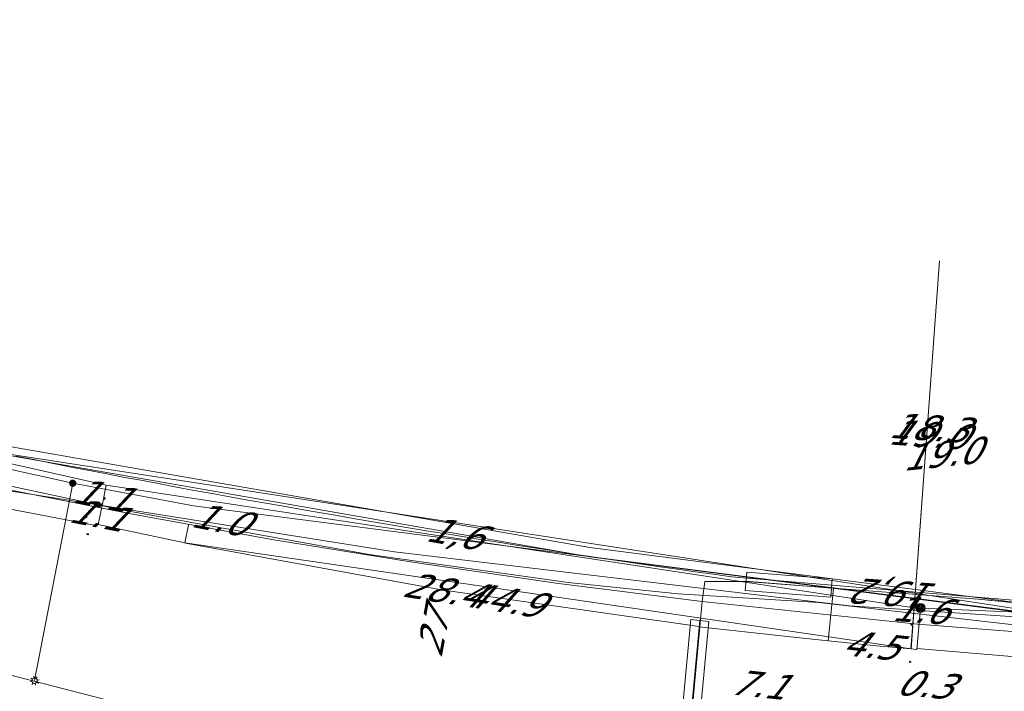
# Model space of a CAD drawing. Header units: metres. Extents: x 124576 to 133557, y 395865 to 402386.
# Tile 222 of 256: x 127513 to 127567, y 402207 to 402244. Entities that reach past the tile are written whole.
import ezdxf
from ezdxf.enums import TextEntityAlignment as Align

# ---------------------------------------------------------------- set-up
doc = ezdxf.new("R2010")
doc.units = ezdxf.units.M
doc.header["$MEASUREMENT"] = 0
for name, color, linetype, lineweight, true_color in [('LG_Datatransport', 3, 'Continuous', 13, 0x00ff00), ('LG_Datatransport_KPN_BV', 3, 'Continuous', 13, 0x00ff00), ('LG_Datatransport_Ziggo_BV', 3, 'Continuous', 13, 0x00ff00), ('LG_Gas_Hoge_Druk_Enexis_Netbeheer_BV', 7, 'Continuous', 13, 0xff9b00), ('LG_Gas_Hoge_Druk_P_Enexis_Netbeheer_BV', 7, 'Continuous', 13, 0xff9b00), ('LG_Laag_Spanning_Enexis_Netbeheer_BV', 7, 'Continuous', 13, 0x960000), ('LG_Laag_Spanning_Gemeente_Dongen', 7, 'Continuous', 13, 0x960000), ('LG_Midden_Spanning_Enexis_Netbeheer_BV', 7, 'Continuous', 13, 0xd20000), ('LG_Riool_Onder_Druk_Gemeente_Dongen', 7, 'Continuous', 13, 0x800080), ('LG_unet-4_Brabant_Water', 5, 'Continuous', 13, 0x0000ff), ('MV_Datatransport_lijn', 3, 'Continuous', 0, 0x00ff00)]:
    doc.layers.add(name, color=color, linetype=linetype, lineweight=lineweight, true_color=true_color)
for name, color, linetype, lineweight in [('LG_Laag_Spanning_P_Enexis_Netbeheer_BV', 7, 'Continuous', 0), ('MV_Datatransport', 7, 'Continuous', 0), ('MV_Gas_Hoge_Druk', 7, 'Continuous', 0), ('MV_Gas_Hoge_Druk_lijn', 7, 'Continuous', 0), ('MV_Gas_Hoge_Druk_pijl', 7, 'Continuous', 0), ('MV_Laag_Spanning', 7, 'Continuous', 0), ('MV_Laag_Spanning_pijl', 7, 'Continuous', 0)]:
    doc.layers.add(name, color=color, linetype=linetype, lineweight=lineweight)
doc.styles.add('Klic_Annotatie', font='verdanai.ttf', dxfattribs={"oblique": 20, "height": 1.4})

# ---------------------------------------------------------------- blocks, each defined once
blk = doc.blocks.new('Mof')
at = {"layer": 'LG_Laag_Spanning_P_Enexis_Netbeheer_BV'}
h = blk.add_hatch(color=256, dxfattribs=at)
edge = h.paths.add_edge_path()
edge.add_arc((0, 0), 2, 0, 360)
blk = doc.blocks.new('Streetlight')
at = {"layer": 'LG_Laag_Spanning_P_Enexis_Netbeheer_BV'}
for p, q in [((-1.77, 1.77), (-1.06, 1.06)), ((0, 2.5), (0, 1.5)), ((1.77, 1.77), (1.06, 1.06)), ((-1.06, -1.06), (-1.77, -1.77)), ((0, -1.5), (0, -2.5)), ((1.06, -1.06), (1.77, -1.77))]:
    blk.add_line(p, q, dxfattribs=at)
at = {"layer": 'LG_Laag_Spanning_P_Enexis_Netbeheer_BV', "flags": 128}
for points in [[(-2.5, 0), (-1.5, 0)], [(1.5, 0), (2.5, 0)]]:
    blk.add_lwpolyline(points, dxfattribs=at)
at = {"layer": 'LG_Laag_Spanning_P_Enexis_Netbeheer_BV'}
blk.add_circle((0, 0), 1.5, dxfattribs=at)
blk = doc.blocks.new('Overgangsstuk_1')
at = {"layer": 'LG_Gas_Hoge_Druk_P_Enexis_Netbeheer_BV'}
for radius in [2.5, 2, 1.5, 1, 0.5]:
    blk.add_circle((0, 0), radius, dxfattribs=at)
blk = doc.blocks.new('m_pijl')
at = {"layer": 'MV_Laag_Spanning_pijl'}
blk.add_hatch(color=7, dxfattribs=at).paths.add_polyline_path([(-1, -0.33), (-1, 0), (-1, 0.33), (0, 0)])
at = {"layer": 'MV_Laag_Spanning_pijl', "flags": 128}
blk.add_lwpolyline([(-1, 0), (-1, 0.33), (0, 0), (-1, -0.33), (-1, 0)], close=True, dxfattribs=at)
blk = doc.blocks.new('m_pijl_3')
at = {"layer": 'MV_Gas_Hoge_Druk_pijl'}
blk.add_hatch(color=7, dxfattribs=at).paths.add_polyline_path([(-1, -0.33), (-1, 0), (-1, 0.33), (0, 0)])
at = {"layer": 'MV_Gas_Hoge_Druk_pijl', "flags": 128}
blk.add_lwpolyline([(-1, 0), (-1, 0.33), (0, 0), (-1, -0.33), (-1, 0)], close=True, dxfattribs=at)

msp = doc.modelspace()

# ---------------------------------------------------------------- linework, layer by layer
at = {"layer": 'LG_Datatransport', "flags": 128}
for points in [[(127552.939, 402212.919), (127557.607, 402212.548), (127557.687, 402213.544), (127553.019, 402213.915), (127552.939, 402212.919)], [(127549.961, 402211.322), (127549.109, 402202.19), (127550.105, 402202.098), (127550.957, 402211.23), (127549.961, 402211.322)]]:
    msp.add_lwpolyline(points, dxfattribs=at)
at = {"layer": 'LG_Datatransport_KPN_BV', "flags": 128}
for points in [[(127544.731, 402199.973), (127544.477, 402199.99), (127543.78, 402200.037), (127522.249, 402205.87), (127510.3, 402208.947), (127508.731, 402209.335), (127500, 402211.493), (127496.51, 402212.357), (127482.159, 402215.747), (127474.745, 402217.435), (127453.533, 402222.817), (127445.554, 402225), (127420.013, 402233.483), (127396.927, 402242.667)], [(127634.948, 402208.887), (127584.921, 402210.37), (127583.569, 402210.423), (127558.623, 402212.082), (127533.795, 402215.016), (127511.633, 402218.538)]]:
    msp.add_lwpolyline(points, dxfattribs=at)
at = {"layer": 'LG_Datatransport_Ziggo_BV'}
for p, q in [((127557.647, 402213.046), (127552.979, 402213.417)), ((127565.644, 402212.44), (127575.763, 402211.441)), ((127549.607, 402202.144), (127550.459, 402211.276))]:
    msp.add_line(p, q, dxfattribs=at)
at = {"layer": 'LG_Datatransport_Ziggo_BV', "flags": 128}
for points in [[(127604.563, 402281.636), (127588.062, 402233.245), (127588.28, 402228.231), (127587.25, 402210.748), (127575.762, 402211.425), (127575.763, 402211.441), (127565.644, 402212.44), (127552.975, 402213.401), (127550.727, 402213.402), (127550.589, 402212.308), (127549.074, 402195.954), (127549.14, 402194.536), (127542.435, 402194.582), (127537.689, 402195.158), (127535.354, 402195.142), (127534.478, 402195.638), (127533.056, 402198.326), (127528.001, 402200.002), (127523.388, 402202.294), (127520.343, 402203.42), (127516.964, 402204.069), (127512.75, 402204.525)], [(127456.364, 402205.048), (127501.006, 402203.704), (127505.221, 402203.973), (127509.473, 402204.401), (127512.75, 402204.525), (127516.964, 402204.069), (127520.343, 402203.42), (127523.388, 402202.294), (127528.001, 402200.002), (127533.056, 402198.326), (127534.478, 402195.638), (127535.354, 402195.142), (127537.689, 402195.158), (127542.435, 402194.582), (127549.14, 402194.536), (127549.074, 402195.954), (127550.589, 402212.308), (127550.727, 402213.402), (127552.975, 402213.401), (127565.644, 402212.44), (127575.763, 402211.441), (127577.109, 402229.073)], [(127550.589, 402212.308), (127542.741, 402213.302), (127534.912, 402214.434), (127527.104, 402215.703), (127519.319, 402217.109), (127511.56, 402218.652), (127503.829, 402220.33), (127496.128, 402222.145), (127486.045, 402224.65), (127485.671, 402224.452), (127485.359, 402224.167), (127481.747, 402208.316), (127481.497, 402207.83), (127481.208, 402207.603), (127480.677, 402207.473), (127460.106, 402207.897)], [(127550.589, 402212.308), (127550.727, 402213.402), (127552.975, 402213.401), (127565.644, 402212.44)], [(127549.14, 402194.536), (127549.074, 402195.954), (127550.589, 402212.308)], [(127769.868, 402188.083), (127766.241, 402188.186), (127765.845, 402188.413), (127765.639, 402188.82), (127765.873, 402204.275), (127765.597, 402204.745), (127765.136, 402205.036), (127687.898, 402207.091), (127666.113, 402207.575), (127616.923, 402208.379), (127608.174, 402208.601), (127590.691, 402209.272), (127574.1, 402210.163), (127562.331, 402211.081), (127550.589, 402212.308)]]:
    msp.add_lwpolyline(points, dxfattribs=at)
at = {"layer": 'LG_Gas_Hoge_Druk_Enexis_Netbeheer_BV', "flags": 128}
for points in [[(127342.897, 402286.657), (127349.146, 402283.238), (127353.564, 402280.821), (127389.069, 402261.393), (127422.512, 402246.122), (127451.871, 402235.011), (127453.11, 402234.611), (127469.462, 402229.602), (127518.067, 402218.669), (127562.155, 402211.97), (127562.499, 402211.956)], [(127456.402, 402232.848), (127468.458, 402229.205), (127476.257, 402227.054), (127485.18, 402225.061), (127496.235, 402222.223), (127508.002, 402219.653), (127518.895, 402217.323), (127532.416, 402214.871), (127543.268, 402213.357), (127549.278, 402212.738), (127556.949, 402212.255), (127568.394, 402210.944), (127580.398, 402210.603), (127585.093, 402210.634)], [(127562.499, 402211.956), (127575.461, 402211.414), (127577.46, 402211.341), (127583.611, 402211.148), (127584.06, 402211.134), (127584.156, 402211.135)]]:
    msp.add_lwpolyline(points, dxfattribs=at)
at = {"layer": 'LG_Laag_Spanning_Enexis_Netbeheer_BV'}
msp.add_line((127516.241, 402218.771), (127514.159, 402207.991), dxfattribs=at)
at = {"layer": 'LG_Laag_Spanning_Enexis_Netbeheer_BV', "flags": 128}
for points in [[(127304.907, 402305.42), (127307.1, 402306.335), (127335.871, 402290.365), (127336.458, 402290.039), (127342.931, 402286.528), (127351.876, 402281.676), (127353.628, 402280.735), (127354.048, 402280.498), (127358.201, 402278.269), (127388.556, 402261.975), (127419.837, 402247.582), (127452.913, 402235.022), (127453.579, 402234.808), (127487.389, 402225.164), (127516.241, 402218.771), (127522.831, 402217.54), (127568.244, 402211.718), (127568.365, 402211.71), (127585.6, 402210.905), (127586.733, 402211.504)], [(127586.733, 402211.504), (127585.6, 402210.905), (127568.365, 402211.71), (127568.244, 402211.718), (127522.831, 402217.54), (127516.241, 402218.771), (127487.389, 402225.164), (127453.579, 402234.808)], [(127586.733, 402211.504), (127585.6, 402210.905), (127568.365, 402211.71), (127568.244, 402211.718), (127522.831, 402217.54), (127516.241, 402218.771), (127487.389, 402225.164), (127453.579, 402234.808)]]:
    msp.add_lwpolyline(points, dxfattribs=at)
at = {"layer": 'LG_Laag_Spanning_Gemeente_Dongen', "flags": 128}
msp.add_lwpolyline([(127589.227, 402210.755), (127589.076, 402210.759), (127571.237, 402211.795), (127544.458, 402215.256), (127509.946, 402221.275), (127467.469, 402231.658), (127412.756, 402251.501), (127379.384, 402268.482), (127362.034, 402277.917), (127327.408, 402296.08), (127314.013, 402303.348), (127236.534, 402346.532), (127190.903, 402371.754), (127169.013, 402383.83), (127166.564, 402385.138)], dxfattribs=at)
at = {"layer": 'LG_Midden_Spanning_Enexis_Netbeheer_BV', "flags": 128}
for points in [[(127644.326, 402207.98), (127616.923, 402208.379), (127581.958, 402209.722), (127488.46, 402224.094), (127486.045, 402224.65), (127485.359, 402224.167), (127482.525, 402211.73), (127481.747, 402208.316), (127480.677, 402207.473), (127470.843, 402207.641), (127442.913, 402208.309), (127370.615, 402210.037), (127348.777, 402210.811), (127343.795, 402211.055), (127341.467, 402211.178), (127316.384, 402213.438), (127301.34, 402215.403), (127300.247, 402215.757), (127300.096, 402215.896)], [(127765.873, 402204.275), (127765.136, 402205.036), (127731.463, 402205.89), (127644.326, 402207.98), (127616.923, 402208.379), (127581.958, 402209.722), (127488.46, 402224.094), (127486.045, 402224.65), (127485.359, 402224.167), (127482.525, 402211.73), (127481.747, 402208.316), (127480.677, 402207.473), (127470.843, 402207.641), (127442.913, 402208.309), (127370.615, 402210.037), (127348.777, 402210.811), (127343.795, 402211.055), (127341.467, 402211.178), (127316.384, 402213.438), (127301.34, 402215.403), (127300.247, 402215.757), (127300.096, 402215.896)]]:
    msp.add_lwpolyline(points, dxfattribs=at)
at = {"layer": 'LG_Riool_Onder_Druk_Gemeente_Dongen', "flags": 128}
msp.add_lwpolyline([(127907.091, 402350.532), (127903.801, 402218.354), (127862.088, 402206.824), (127833.496, 402205.047), (127816.502, 402204.326), (127589.076, 402210.259), (127571.237, 402211.295), (127544.458, 402214.756), (127509.946, 402220.775), (127467.469, 402231.158), (127412.756, 402251.001), (127379.384, 402267.982), (127362.034, 402277.417), (127327.408, 402295.58), (127314.013, 402302.848), (127236.534, 402346.032), (127190.903, 402371.254), (127169.013, 402383.33), (127165.996, 402384.941)], dxfattribs=at)
at = {"layer": 'LG_unet-4_Brabant_Water', "flags": 128}
msp.add_lwpolyline([(127573.71, 402211.88), (127552.19, 402213.66), (127551.21, 402213.8), (127550.23, 402213.93), (127549.25, 402214.07), (127548.27, 402214.21), (127547.29, 402214.36), (127546.31, 402214.5), (127545.33, 402214.65), (127544.35, 402214.79), (127543.37, 402214.94), (127542.39, 402215.09), (127541.42, 402215.24), (127540.44, 402215.39), (127539.46, 402215.55), (127538.48, 402215.7), (127537.51, 402215.86), (127536.53, 402216.02), (127535.55, 402216.18), (127534.57, 402216.34), (127533.6, 402216.5), (127532.62, 402216.66), (127531.65, 402216.83), (127530.67, 402217), (127529.69, 402217.17), (127528.72, 402217.34), (127527.74, 402217.51), (127526.77, 402217.68), (127525.8, 402217.85), (127524.82, 402218.03), (127523.85, 402218.21), (127522.87, 402218.38), (127521.9, 402218.56), (127520.93, 402218.75), (127519.95, 402218.93), (127518.98, 402219.11), (127518.01, 402219.3), (127517.04, 402219.49), (127516.06, 402219.67), (127515.09, 402219.86), (127514.12, 402220.06), (127513.15, 402220.25)], dxfattribs=at)
at = {"layer": 'MV_Datatransport_lijn'}
for p, q in [((127563.53, 402230.92), (127562.208, 402212.696)), ((127522.351, 402215.51), (127522.551, 402216.508)), ((127557.463, 402210.158), (127557.748, 402213.027)), ((127562.203, 402212.697), (127561.981, 402209.721)), ((127562.208, 402212.696), (127562.092, 402211.103))]:
    msp.add_line(p, q, dxfattribs=at)
at = {"layer": 'MV_Datatransport_lijn', "flags": 128}
for points in [[(127550.427, 402210.952), (127536.369, 402212.954), (127522.4, 402215.5)], [(127557.463, 402210.158), (127554.9, 402210.432), (127552.582, 402210.695), (127551.244, 402210.846), (127550.423, 402210.921)], [(127561.981, 402209.721), (127560.103, 402209.896), (127557.463, 402210.158)]]:
    msp.add_lwpolyline(points, dxfattribs=at)
at = {"layer": 'MV_Gas_Hoge_Druk_lijn'}
for p, q in [((127562.155, 402211.97), (127561.987, 402209.721)), ((127562.293, 402209.693), (127562.499, 402211.956))]:
    msp.add_line(p, q, dxfattribs=at)
at = {"layer": 'MV_Gas_Hoge_Druk_pijl'}
for p, q in [((127563.53, 402230.92), (127562.155, 402211.97)), ((127517.842, 402217.548), (127518.067, 402218.669)), ((127517.634, 402216.514), (127517.842, 402217.548))]:
    msp.add_line(p, q, dxfattribs=at)
at = {"layer": 'MV_Gas_Hoge_Druk_pijl', "flags": 128}
for points in [[(127517.595, 402216.436), (127507.047, 402218.472), (127493.282, 402221.523), (127479.605, 402224.95), (127468.956, 402227.93)], [(127561.987, 402209.721), (127561.988, 402209.721), (127522.351, 402215.51), (127517.635, 402216.514)], [(127561.987, 402209.721), (127562.286, 402209.694), (127562.293, 402209.693)], [(127562.298, 402209.744), (127570.95, 402209.021), (127584.011, 402208.397), (127587.229, 402208.257)]]:
    msp.add_lwpolyline(points, dxfattribs=at)
at = {"layer": 'MV_Laag_Spanning_pijl'}
msp.add_line((127563.53, 402230.92), (127562.177, 402212.224), dxfattribs=at)

# ---------------------------------------------------------------- block references
at = {"layer": 'LG_Gas_Hoge_Druk_P_Enexis_Netbeheer_BV', "xscale": 0.1, "yscale": 0.1, "zscale": 0.1, "rotation": 2}
msp.add_blockref('Overgangsstuk_1', (127562.499, 402211.956), dxfattribs=at)
at = {"layer": 'LG_Laag_Spanning_P_Enexis_Netbeheer_BV', "xscale": 0.1, "yscale": 0.1, "zscale": 0.1}
msp.add_blockref('Mof', (127516.241, 402218.771), dxfattribs=at)
at = {"layer": 'LG_Laag_Spanning_P_Enexis_Netbeheer_BV', "xscale": 0.1, "yscale": 0.1, "zscale": 0.1, "rotation": 101}
msp.add_blockref('Streetlight', (127514.159, 402207.991), dxfattribs=at)
at = {"layer": 'MV_Gas_Hoge_Druk_pijl'}
for p, xscale, yscale, zscale, rotation in [((127518, 402218), 0.1, 0.1, 0.1, 78), ((127517, 402217), 0.1, 0.1, 0.1, 78), ((127517, 402216), 0.09999999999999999, 0.09999999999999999, 0.09999999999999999, 167), ((127562, 402211), 0.09999999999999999, 0.09999999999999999, 0.09999999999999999, 266), ((127562, 402209), 0.1, 0.1, 0.1, 351.9999999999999)]:
    msp.add_blockref('m_pijl_3', p, dxfattribs=dict(at, xscale=xscale, yscale=yscale, zscale=zscale, rotation=rotation))
at = {"layer": 'MV_Laag_Spanning_pijl', "xscale": 0.09999999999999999, "yscale": 0.09999999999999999, "zscale": 0.09999999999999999, "rotation": 266}
msp.add_blockref('m_pijl', (127562, 402212), dxfattribs=at)

# ---------------------------------------------------------------- texts
at = {"layer": 'MV_Datatransport', "style": 'Klic_Annotatie', "oblique": 20}
for s, rotation, p in [('18.3', 356, (127562.869, 402221.808)), ('1.0', 349, (127524.222, 402216.809)), ('1,6', 349.6, (127537.015, 402216.052)), ('28.4', 351, (127536.369, 402212.954)), ('19,2', 175.9, (127561.403, 402212.725)), ('1.6', 356, (127562.431, 402211.853)), ('27', 79.6, (127535.891, 402210.497)), ('4.5', 354, (127559.722, 402209.934)), ('7.1', 354, (127553.614, 402207.79))]:
    msp.add_text(s, height=1.4, rotation=rotation, dxfattribs=at).set_placement(p, align=Align.MIDDLE_CENTER)
at = {"layer": 'MV_Gas_Hoge_Druk', "style": 'Klic_Annotatie', "oblique": 20}
for s, rotation, p in [('19.0', 356, (127562.842, 402221.445)), ('1.1', 349, (127517.758, 402218.148)), ('1.1', 349, (127517.542, 402217.07)), ('44.9', 351, (127539.706, 402212.429)), ('0.3', 355, (127562.665, 402207.795))]:
    msp.add_text(s, height=1.4, rotation=rotation, dxfattribs=at).set_placement(p, align=Align.MIDDLE_CENTER)
at = {"layer": 'MV_Laag_Spanning', "style": 'Klic_Annotatie', "oblique": 20}
msp.add_text('19.0', height=1.4, rotation=6, dxfattribs=at).set_placement((127563.568, 402220.354), align=Align.MIDDLE_CENTER)

doc.saveas('drawing.dxf')
